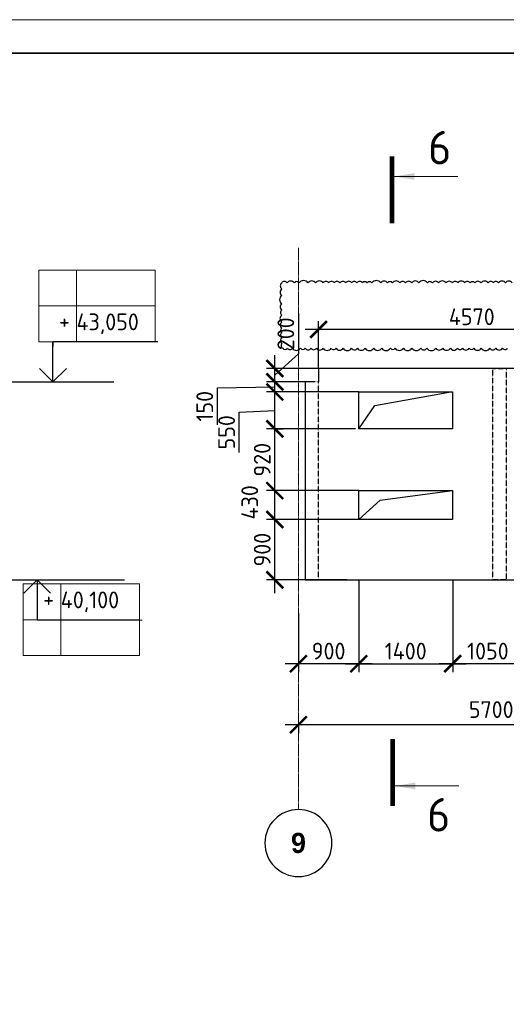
# Model space of a CAD drawing. Header units: millimetres. Extents: x 247266 to 730847, y -636031 to 10052.
# Tile 191 of 256: x 550922 to 558178, y -237014 to -222341. Entities that reach past the tile are written whole.
import ezdxf

# ---------------------------------------------------------------- set-up
doc = ezdxf.new("R2010")
doc.units = ezdxf.units.MM
for name, pattern in [('______5', [1100, 800, -100, 100, -100]), ('________', [0]), ('HIDDEN2', [4.7625, 3.175, -1.5875]), ('осевая', [50.8, 31.75, -6.35, 6.35, -6.35])]:
    doc.linetypes.add(name, pattern=pattern)
for name, color, linetype, lineweight in [('RAZMER', 7, 'Continuous', 15), ('Standard', 7, 'Continuous', 25), ('АС-Таблицы', 7, 'Continuous', 20), ('Оси', 7, '______5', 18), ('отметки', 7, 'Continuous', 18), ('ТОНКИЕ', 7, 'Continuous', 9), ('Узлы', 7, 'Continuous', 0)]:
    doc.layers.add(name, color=color, linetype=linetype, lineweight=lineweight)
for name, color, linetype in [('Исправления', 1, 'Continuous'), ('РАЗМЕРЫ', 7, 'Continuous'), ('СПДС_РАЗМЕРЫ', 7, 'Continuous'), ('ТОЛСТЫЕ_ОСНОВНЫЕ', 7, 'Continuous')]:
    doc.layers.add(name, color=color, linetype=linetype)
doc.styles.add('Century Gothic', font='GOTHIC.TTF')
doc.styles.add('GOST-2.304_Type-B', font='GOST_Common.ttf')
doc.styles.add('ГОСТ', font='GOST_Common.ttf')
doc.dimstyles.new('СПДС', dxfattribs={"dimscale": 100, "dimtxt": 2.5, "dimasz": 2.5, "dimexe": 1.25, "dimexo": 0, "dimtad": 1, "dimdec": 0, "dimtxsty": 'GOST-2.304_Type-B', "dimblk": 'ARCHTICK', "dimcen": 2.5, "dimdle": 2, "dimadec": 0, "dimazin": 2, "dimtfac": 0.75, "dimtdec": 0, "dimtmove": 1, "dimatfit": 3, "dimfxl": 1, "dimtolj": 1, "dimarcsym": 1})

# ---------------------------------------------------------------- blocks, each defined once
blk = doc.blocks.new('*U3684')
at = {"layer": 'ТОЛСТЫЕ_ОСНОВНЫЕ', "lineweight": 35}
blk.add_lwpolyline([(20, 5), (836, 5), (836, 589), (20, 589)], close=True, dxfattribs=at)
at = {"layer": 'ТОНКИЕ'}
blk.add_lwpolyline([(0, 0), (841, 0), (841, 594), (0, 594)], close=True, dxfattribs=at)
blk = doc.blocks.new('_ArchTick')
at = {"color": 0, "linetype": 'ByBlock', "const_width": 0.15}
blk.add_lwpolyline([(-0.5, -0.5), (0.5, 0.5)], dxfattribs=at)
blk = doc.blocks.new('*D889')
at = {"color": 0, "lineweight": -2}
for p, q in [((536345, -232976), (536345, -232851)), ((537445, -232976), (537445, -232851)), ((537645, -232976), (536145, -232976))]:
    blk.add_line(p, q, dxfattribs=at)
at = {"layer": 'DEFPOINTS', "color": 0, "ltscale": 100}
for p in [(536345, -232976), (536345, -232976), (537445, -232976)]:
    blk.add_point(p, dxfattribs=at)
at = {"color": 0, "lineweight": -2, "ltscale": 100, "xscale": 250, "yscale": 250, "zscale": 250, "rotation": 180}
blk.add_blockref('_ArchTick', (536345, -232976), dxfattribs=at)
at = {"color": 0, "lineweight": -2, "ltscale": 100, "xscale": 250, "yscale": 250, "zscale": 250}
blk.add_blockref('_ArchTick', (537445, -232976), dxfattribs=at)
at = {"color": 0, "lineweight": 0, "ltscale": 100, "insert": (536895, -232751), "char_height": 250, "width": 83333.33, "attachment_point": 5, "style": 'GOST-2.304_Type-B'}
blk.add_mtext('\\A1;1100', dxfattribs=at)
blk = doc.blocks.new('*D890')
at = {"color": 0, "lineweight": -2}
for p, q in [((533345, -232976), (533345, -232851)), ((536345, -232976), (536345, -232851)), ((536545, -232976), (533145, -232976))]:
    blk.add_line(p, q, dxfattribs=at)
at = {"layer": 'DEFPOINTS', "color": 0, "ltscale": 100}
for p in [(533345, -232976), (533345, -232976), (536345, -232976)]:
    blk.add_point(p, dxfattribs=at)
at = {"color": 0, "lineweight": -2, "ltscale": 100, "xscale": 250, "yscale": 250, "zscale": 250, "rotation": 180}
blk.add_blockref('_ArchTick', (533345, -232976), dxfattribs=at)
at = {"color": 0, "lineweight": -2, "ltscale": 100, "xscale": 250, "yscale": 250, "zscale": 250}
blk.add_blockref('_ArchTick', (536345, -232976), dxfattribs=at)
at = {"color": 0, "lineweight": 0, "ltscale": 100, "insert": (534870, -232751), "char_height": 250, "width": 83333.33, "attachment_point": 5, "style": 'GOST-2.304_Type-B'}
blk.add_mtext('\\A1;3000', dxfattribs=at)
blk = doc.blocks.new('*D891')
at = {"color": 0, "lineweight": -2}
for p, q in [((530245, -233399), (530245, -232851)), ((533345, -232976), (533345, -232851)), ((533545, -232976), (530045, -232976))]:
    blk.add_line(p, q, dxfattribs=at)
at = {"layer": 'DEFPOINTS', "color": 0, "ltscale": 100}
for p in [(530245, -232976), (533345, -232976), (530245, -233399)]:
    blk.add_point(p, dxfattribs=at)
at = {"color": 0, "lineweight": -2, "ltscale": 100, "xscale": 250, "yscale": 250, "zscale": 250, "rotation": 180}
blk.add_blockref('_ArchTick', (530245, -232976), dxfattribs=at)
at = {"color": 0, "lineweight": -2, "ltscale": 100, "xscale": 250, "yscale": 250, "zscale": 250}
blk.add_blockref('_ArchTick', (533345, -232976), dxfattribs=at)
at = {"color": 0, "lineweight": 0, "ltscale": 100, "insert": (531795, -232751), "char_height": 250, "width": 83333.33, "attachment_point": 5, "style": 'GOST-2.304_Type-B'}
blk.add_mtext('\\A1;3100', dxfattribs=at)
blk = doc.blocks.new('*D892')
at = {"color": 0, "lineweight": -2}
for p, q in [((549101, -232634), (549101, -232509)), ((550201, -232634), (550201, -232509)), ((550401, -232634), (548901, -232634))]:
    blk.add_line(p, q, dxfattribs=at)
at = {"layer": 'DEFPOINTS', "color": 0, "ltscale": 100}
for p in [(549101, -232634), (549101, -232634), (550201, -232634)]:
    blk.add_point(p, dxfattribs=at)
at = {"color": 0, "lineweight": -2, "ltscale": 100, "xscale": 250, "yscale": 250, "zscale": 250, "rotation": 180}
blk.add_blockref('_ArchTick', (549101, -232634), dxfattribs=at)
at = {"color": 0, "lineweight": -2, "ltscale": 100, "xscale": 250, "yscale": 250, "zscale": 250}
blk.add_blockref('_ArchTick', (550201, -232634), dxfattribs=at)
at = {"color": 0, "lineweight": 0, "ltscale": 100, "insert": (549651, -232409), "char_height": 250, "width": 83333.33, "attachment_point": 5, "style": 'GOST-2.304_Type-B'}
blk.add_mtext('\\A1;1100', dxfattribs=at)
blk = doc.blocks.new('*D893')
at = {"color": 0, "lineweight": -2}
for p, q in [((546101, -232634), (546101, -232509)), ((549101, -232634), (549101, -232509)), ((549301, -232634), (545901, -232634))]:
    blk.add_line(p, q, dxfattribs=at)
at = {"layer": 'DEFPOINTS', "color": 0, "ltscale": 100}
for p in [(546101, -232634), (546101, -232634), (549101, -232634)]:
    blk.add_point(p, dxfattribs=at)
at = {"color": 0, "lineweight": -2, "ltscale": 100, "xscale": 250, "yscale": 250, "zscale": 250, "rotation": 180}
blk.add_blockref('_ArchTick', (546101, -232634), dxfattribs=at)
at = {"color": 0, "lineweight": -2, "ltscale": 100, "xscale": 250, "yscale": 250, "zscale": 250}
blk.add_blockref('_ArchTick', (549101, -232634), dxfattribs=at)
at = {"color": 0, "lineweight": 0, "ltscale": 100, "insert": (547626, -232409), "char_height": 250, "width": 83333.33, "attachment_point": 5, "style": 'GOST-2.304_Type-B'}
blk.add_mtext('\\A1;3000', dxfattribs=at)
blk = doc.blocks.new('*D894')
at = {"color": 0, "lineweight": -2}
for p, q in [((543001, -233058), (543001, -232509)), ((546101, -232634), (546101, -232509)), ((546301, -232634), (542801, -232634))]:
    blk.add_line(p, q, dxfattribs=at)
at = {"layer": 'DEFPOINTS', "color": 0, "ltscale": 100}
for p in [(543001, -232634), (546101, -232634), (543001, -233058)]:
    blk.add_point(p, dxfattribs=at)
at = {"color": 0, "lineweight": -2, "ltscale": 100, "xscale": 250, "yscale": 250, "zscale": 250, "rotation": 180}
blk.add_blockref('_ArchTick', (543001, -232634), dxfattribs=at)
at = {"color": 0, "lineweight": -2, "ltscale": 100, "xscale": 250, "yscale": 250, "zscale": 250}
blk.add_blockref('_ArchTick', (546101, -232634), dxfattribs=at)
at = {"color": 0, "lineweight": 0, "ltscale": 100, "insert": (544551, -232409), "char_height": 250, "width": 83333.33, "attachment_point": 5, "style": 'GOST-2.304_Type-B'}
blk.add_mtext('\\A1;3100', dxfattribs=at)
blk = doc.blocks.new('NSY101')
at = {"color": 0, "linetype": 'ByBlock', "lineweight": -2}
blk.add_circle((0, 0), 50, dxfattribs=at)
blk = doc.blocks.new('*D939')
at = {"color": 0, "lineweight": -2}
for p, q in [((562528, -232848), (560578, -232848)), ((560778, -232848), (560778, -232973)), ((562328, -232848), (562328, -232973))]:
    blk.add_line(p, q, dxfattribs=at)
at = {"layer": 'DEFPOINTS', "color": 0, "ltscale": 100}
for p in [(560778, -232848), (560778, -232848), (562328, -232848)]:
    blk.add_point(p, dxfattribs=at)
at = {"color": 0, "lineweight": -2, "ltscale": 100, "xscale": 250, "yscale": 250, "zscale": 250, "rotation": 180}
blk.add_blockref('_ArchTick', (560778, -232848), dxfattribs=at)
at = {"color": 0, "lineweight": -2, "ltscale": 100, "xscale": 250, "yscale": 250, "zscale": 250}
blk.add_blockref('_ArchTick', (562328, -232848), dxfattribs=at)
at = {"color": 0, "lineweight": 0, "ltscale": 100, "insert": (561553, -232623), "char_height": 250, "width": 83333.33, "attachment_point": 5, "style": 'GOST-2.304_Type-B'}
blk.add_mtext('\\A1;1550', dxfattribs=at)
blk = doc.blocks.new('*D940')
at = {"color": 0, "lineweight": -2}
for p, q in [((560978, -232848), (554878, -232848)), ((555078, -232848), (555078, -232973)), ((560778, -232848), (560778, -232973))]:
    blk.add_line(p, q, dxfattribs=at)
at = {"layer": 'DEFPOINTS', "color": 0, "ltscale": 100}
for p in [(555078, -232848), (555078, -232848), (560778, -232848)]:
    blk.add_point(p, dxfattribs=at)
at = {"color": 0, "lineweight": -2, "ltscale": 100, "xscale": 250, "yscale": 250, "zscale": 250, "rotation": 180}
blk.add_blockref('_ArchTick', (555078, -232848), dxfattribs=at)
at = {"color": 0, "lineweight": -2, "ltscale": 100, "xscale": 250, "yscale": 250, "zscale": 250}
blk.add_blockref('_ArchTick', (560778, -232848), dxfattribs=at)
at = {"color": 0, "lineweight": 0, "ltscale": 100, "insert": (557953, -232622), "char_height": 250, "width": 83333.33, "attachment_point": 5, "style": 'GOST-2.304_Type-B'}
blk.add_mtext('\\A1;5700', dxfattribs=at)
blk = doc.blocks.new('*D941')
at = {"layer": 'DEFPOINTS', "color": 0, "ltscale": 100}
for p in [(555978, -230689), (557378, -230689), (557378, -231939)]:
    blk.add_point(p, dxfattribs=at)
at = {"layer": 'РАЗМЕРЫ', "color": 0, "lineweight": -2}
for p, q in [((555978, -230689), (555978, -232064)), ((557378, -230689), (557378, -232064)), ((555778, -231939), (557578, -231939))]:
    blk.add_line(p, q, dxfattribs=at)
at = {"layer": 'РАЗМЕРЫ', "color": 0, "lineweight": -2, "ltscale": 100, "xscale": 250, "yscale": 250, "zscale": 250, "rotation": 180}
blk.add_blockref('_ArchTick', (555978, -231939), dxfattribs=at)
at = {"layer": 'РАЗМЕРЫ', "color": 0, "lineweight": -2, "ltscale": 100, "xscale": 250, "yscale": 250, "zscale": 250}
blk.add_blockref('_ArchTick', (557378, -231939), dxfattribs=at)
at = {"layer": 'РАЗМЕРЫ', "color": 0, "lineweight": 0, "ltscale": 100, "insert": (556678, -231751), "char_height": 250, "attachment_point": 5, "style": 'GOST-2.304_Type-B'}
blk.add_mtext('\\A1;1400', dxfattribs=at)
blk = doc.blocks.new('*D986')
at = {"layer": 'DEFPOINTS', "color": 0, "ltscale": 100}
for p in [(555978, -230987), (555078, -231186), (555078, -231939)]:
    blk.add_point(p, dxfattribs=at)
at = {"layer": 'РАЗМЕРЫ', "color": 0, "lineweight": -2}
for p, q in [((555978, -230987), (555978, -232064)), ((555078, -231186), (555078, -232064)), ((556178, -231939), (554878, -231939))]:
    blk.add_line(p, q, dxfattribs=at)
at = {"layer": 'РАЗМЕРЫ', "color": 0, "lineweight": -2, "ltscale": 100, "xscale": 250, "yscale": 250, "zscale": 250, "rotation": 180}
blk.add_blockref('_ArchTick', (555078, -231939), dxfattribs=at)
at = {"layer": 'РАЗМЕРЫ', "color": 0, "lineweight": -2, "ltscale": 100, "xscale": 250, "yscale": 250, "zscale": 250}
blk.add_blockref('_ArchTick', (555978, -231939), dxfattribs=at)
at = {"layer": 'РАЗМЕРЫ', "color": 0, "lineweight": 0, "ltscale": 100, "insert": (555528, -231751), "char_height": 250, "attachment_point": 5, "style": 'GOST-2.304_Type-B'}
blk.add_mtext('\\A1;900', dxfattribs=at)
blk = doc.blocks.new('*D944')
at = {"layer": 'DEFPOINTS', "color": 0, "ltscale": 100}
for p in [(554726, -229789), (555929, -229789), (555801, -230689)]:
    blk.add_point(p, dxfattribs=at)
at = {"layer": 'РАЗМЕРЫ', "color": 0, "lineweight": -2}
for p, q in [((554726, -230889), (554726, -229589)), ((555929, -229789), (554601, -229789)), ((555801, -230689), (554601, -230689))]:
    blk.add_line(p, q, dxfattribs=at)
at = {"layer": 'РАЗМЕРЫ', "color": 0, "lineweight": -2, "ltscale": 100, "xscale": 250, "yscale": 250, "zscale": 250}
for p, rotation in [((554726, -229789), 90), ((554726, -230689), 270)]:
    blk.add_blockref('_ArchTick', p, dxfattribs=dict(at, rotation=rotation))
at = {"layer": 'РАЗМЕРЫ', "color": 0, "lineweight": 0, "ltscale": 100, "insert": (554538, -230239), "char_height": 250, "attachment_point": 5, "rotation": 90, "style": 'GOST-2.304_Type-B'}
blk.add_mtext('\\A1;900', dxfattribs=at)
blk = doc.blocks.new('*D945')
at = {"layer": 'DEFPOINTS', "color": 0, "ltscale": 100}
for p in [(554726, -227539), (555378, -227539), (555278, -227739)]:
    blk.add_point(p, dxfattribs=at)
at = {"layer": 'РАЗМЕРЫ', "color": 0, "lineweight": -2}
for p, q in [((555078, -226722), (555078, -227323)), ((555078, -227323), (554726, -227639)), ((554726, -227939), (554726, -227339)), ((555378, -227539), (554601, -227539)), ((555278, -227739), (554601, -227739))]:
    blk.add_line(p, q, dxfattribs=at)
at = {"layer": 'РАЗМЕРЫ', "color": 0, "lineweight": -2, "ltscale": 100, "xscale": 250, "yscale": 250, "zscale": 250}
for p, rotation in [((554726, -227539), 90), ((554726, -227739), 270)]:
    blk.add_blockref('_ArchTick', p, dxfattribs=dict(at, rotation=rotation))
at = {"layer": 'РАЗМЕРЫ', "color": 0, "lineweight": 0, "ltscale": 100, "insert": (554890, -227022), "char_height": 250, "attachment_point": 5, "rotation": 90, "style": 'GOST-2.304_Type-B'}
blk.add_mtext('\\A1;200', dxfattribs=at)
blk = doc.blocks.new('*D987')
at = {"layer": 'DEFPOINTS', "color": 0, "ltscale": 100}
for p in [(554726, -229359), (555978, -229359), (555978, -229789)]:
    blk.add_point(p, dxfattribs=at)
at = {"layer": 'РАЗМЕРЫ', "color": 0, "lineweight": -2}
for p, q in [((554726, -229989), (554726, -229159)), ((555978, -229359), (554601, -229359)), ((555978, -229789), (554601, -229789))]:
    blk.add_line(p, q, dxfattribs=at)
at = {"layer": 'РАЗМЕРЫ', "color": 0, "lineweight": -2, "ltscale": 100, "xscale": 250, "yscale": 250, "zscale": 250}
for p, rotation in [((554726, -229359), 90), ((554726, -229789), 270)]:
    blk.add_blockref('_ArchTick', p, dxfattribs=dict(at, rotation=rotation))
at = {"layer": 'РАЗМЕРЫ', "color": 0, "lineweight": 0, "ltscale": 100, "insert": (554352, -229534), "char_height": 250, "attachment_point": 5, "rotation": 90, "style": 'GOST-2.304_Type-B'}
blk.add_mtext('\\A1;430', dxfattribs=at)
blk = doc.blocks.new('*D988')
at = {"layer": 'DEFPOINTS', "color": 0, "ltscale": 100}
for p in [(554726, -227889), (555978, -227889), (555930, -228439)]:
    blk.add_point(p, dxfattribs=at)
at = {"layer": 'РАЗМЕРЫ', "color": 0, "lineweight": -2}
for p, q in [((554726, -228639), (554726, -227689)), ((555978, -227889), (554601, -227889)), ((554195, -228190), (554726, -228164)), ((554195, -228791), (554195, -228190)), ((555930, -228439), (554601, -228439))]:
    blk.add_line(p, q, dxfattribs=at)
at = {"layer": 'РАЗМЕРЫ', "color": 0, "lineweight": -2, "ltscale": 100, "xscale": 250, "yscale": 250, "zscale": 250}
for p, rotation in [((554726, -227889), 90), ((554726, -228439), 270)]:
    blk.add_blockref('_ArchTick', p, dxfattribs=dict(at, rotation=rotation))
at = {"layer": 'РАЗМЕРЫ', "color": 0, "lineweight": 0, "ltscale": 100, "insert": (554007, -228490), "char_height": 250, "attachment_point": 5, "rotation": 90, "style": 'GOST-2.304_Type-B'}
blk.add_mtext('\\A1;550', dxfattribs=at)
blk = doc.blocks.new('*D989')
at = {"layer": 'DEFPOINTS', "color": 0, "ltscale": 100}
for p in [(554726, -227739), (555278, -227739), (555978, -227889)]:
    blk.add_point(p, dxfattribs=at)
at = {"layer": 'РАЗМЕРЫ', "color": 0, "lineweight": -2}
for p, q in [((554726, -228089), (554726, -227539)), ((553869, -227827), (554726, -227814)), ((553869, -228377), (553869, -227827)), ((555278, -227739), (554601, -227739)), ((555978, -227889), (554601, -227889))]:
    blk.add_line(p, q, dxfattribs=at)
at = {"layer": 'РАЗМЕРЫ', "color": 0, "lineweight": -2, "ltscale": 100, "xscale": 250, "yscale": 250, "zscale": 250}
for p, rotation in [((554726, -227739), 90), ((554726, -227889), 270)]:
    blk.add_blockref('_ArchTick', p, dxfattribs=dict(at, rotation=rotation))
at = {"layer": 'РАЗМЕРЫ', "color": 0, "lineweight": 0, "ltscale": 100, "insert": (553681, -228102), "char_height": 250, "attachment_point": 5, "rotation": 90, "style": 'GOST-2.304_Type-B'}
blk.add_mtext('\\A1;150', dxfattribs=at)
blk = doc.blocks.new('*D990')
at = {"layer": 'DEFPOINTS', "color": 0, "ltscale": 100}
for p in [(554726, -228439), (554726, -228439), (555978, -229359)]:
    blk.add_point(p, dxfattribs=at)
at = {"layer": 'РАЗМЕРЫ', "color": 0, "lineweight": -2}
for p, q in [((554726, -229559), (554726, -228239)), ((554726, -228439), (554851, -228439)), ((555978, -229359), (554601, -229359))]:
    blk.add_line(p, q, dxfattribs=at)
at = {"layer": 'РАЗМЕРЫ', "color": 0, "lineweight": -2, "ltscale": 100, "xscale": 250, "yscale": 250, "zscale": 250}
for p, rotation in [((554726, -228439), 90), ((554726, -229359), 270)]:
    blk.add_blockref('_ArchTick', p, dxfattribs=dict(at, rotation=rotation))
at = {"layer": 'РАЗМЕРЫ', "color": 0, "lineweight": 0, "ltscale": 100, "insert": (554538, -228899), "char_height": 250, "attachment_point": 5, "rotation": 90, "style": 'GOST-2.304_Type-B'}
blk.add_mtext('\\A1;920', dxfattribs=at)
blk = doc.blocks.new('*D952')
at = {"color": 0, "lineweight": -2}
for p, q in [((588467, -232634), (588467, -232509)), ((589567, -232634), (589567, -232509)), ((589767, -232634), (588267, -232634))]:
    blk.add_line(p, q, dxfattribs=at)
at = {"layer": 'DEFPOINTS', "color": 0, "ltscale": 100}
for p in [(588467, -232634), (588467, -232634), (589567, -232634)]:
    blk.add_point(p, dxfattribs=at)
at = {"color": 0, "lineweight": -2, "ltscale": 100, "xscale": 250, "yscale": 250, "zscale": 250, "rotation": 180}
blk.add_blockref('_ArchTick', (588467, -232634), dxfattribs=at)
at = {"color": 0, "lineweight": -2, "ltscale": 100, "xscale": 250, "yscale": 250, "zscale": 250}
blk.add_blockref('_ArchTick', (589567, -232634), dxfattribs=at)
at = {"color": 0, "lineweight": 0, "ltscale": 100, "insert": (589017, -232409), "char_height": 250, "width": 83333.33, "attachment_point": 5, "style": 'GOST-2.304_Type-B'}
blk.add_mtext('\\A1;1100', dxfattribs=at)
blk = doc.blocks.new('*D953')
at = {"color": 0, "lineweight": -2}
for p, q in [((585467, -232634), (585467, -232509)), ((588467, -232634), (588467, -232509)), ((588667, -232634), (585267, -232634))]:
    blk.add_line(p, q, dxfattribs=at)
at = {"layer": 'DEFPOINTS', "color": 0, "ltscale": 100}
for p in [(585467, -232634), (585467, -232634), (588467, -232634)]:
    blk.add_point(p, dxfattribs=at)
at = {"color": 0, "lineweight": -2, "ltscale": 100, "xscale": 250, "yscale": 250, "zscale": 250, "rotation": 180}
blk.add_blockref('_ArchTick', (585467, -232634), dxfattribs=at)
at = {"color": 0, "lineweight": -2, "ltscale": 100, "xscale": 250, "yscale": 250, "zscale": 250}
blk.add_blockref('_ArchTick', (588467, -232634), dxfattribs=at)
at = {"color": 0, "lineweight": 0, "ltscale": 100, "insert": (586992, -232409), "char_height": 250, "width": 83333.33, "attachment_point": 5, "style": 'GOST-2.304_Type-B'}
blk.add_mtext('\\A1;3000', dxfattribs=at)
blk = doc.blocks.new('*D954')
at = {"color": 0, "lineweight": -2}
for p, q in [((582367, -233058), (582367, -232509)), ((585467, -232634), (585467, -232509)), ((585667, -232634), (582167, -232634))]:
    blk.add_line(p, q, dxfattribs=at)
at = {"layer": 'DEFPOINTS', "color": 0, "ltscale": 100}
for p in [(582367, -232634), (585467, -232634), (582367, -233058)]:
    blk.add_point(p, dxfattribs=at)
at = {"color": 0, "lineweight": -2, "ltscale": 100, "xscale": 250, "yscale": 250, "zscale": 250, "rotation": 180}
blk.add_blockref('_ArchTick', (582367, -232634), dxfattribs=at)
at = {"color": 0, "lineweight": -2, "ltscale": 100, "xscale": 250, "yscale": 250, "zscale": 250}
blk.add_blockref('_ArchTick', (585467, -232634), dxfattribs=at)
at = {"color": 0, "lineweight": 0, "ltscale": 100, "insert": (583917, -232409), "char_height": 250, "width": 83333.33, "attachment_point": 5, "style": 'GOST-2.304_Type-B'}
blk.add_mtext('\\A1;3100', dxfattribs=at)
blk = doc.blocks.new('*T1272')
at = {"layer": 'DEFPOINTS', "color": 8, "linetype": 'ByBlock', "lineweight": 0}
for p, q in [((0, 1067), (1734, 1067)), ((0, 0), (0, 1067)), ((561, 0), (561, 1067)), ((1734, 0), (1734, 1067)), ((0, 533), (1734, 533)), ((0, 0), (1734, 0))]:
    blk.add_line(p, q, dxfattribs=at)
at = {"layer": 'АС-Таблицы', "color": 0, "char_height": 250, "style": 'ГОСТ'}
for s, insert, width, attachment_point in [('+', (461, 967), 361.22, 3), ('40,100', (561, 800), 1173.09, 4)]:
    blk.add_mtext(s, dxfattribs=dict(at, insert=insert, width=width, attachment_point=attachment_point))
blk = doc.blocks.new('*T1273')
at = {"layer": 'DEFPOINTS', "color": 8, "linetype": 'ByBlock', "lineweight": 0}
for p, q in [((0, 0), (1734, 0)), ((0, 0), (0, -1067)), ((561, 0), (561, -1067)), ((1734, 0), (1734, -1067)), ((0, -533), (1734, -533)), ((0, -1067), (1734, -1067))]:
    blk.add_line(p, q, dxfattribs=at)
at = {"layer": 'АС-Таблицы', "color": 0, "char_height": 250, "style": 'ГОСТ'}
for s, insert, width, attachment_point in [('+', (461, -633), 361.22, 3), ('43,050', (561, -800), 1173.09, 4)]:
    blk.add_mtext(s, dxfattribs=dict(at, insert=insert, width=width, attachment_point=attachment_point))
blk = doc.blocks.new('*D2845')
at = {"layer": 'DEFPOINTS', "color": 0, "ltscale": 100}
for p in [(555378, -226957), (555378, -227539), (559948, -227539)]:
    blk.add_point(p, dxfattribs=at)
at = {"layer": 'РАЗМЕРЫ', "color": 0, "lineweight": -2}
for p, q in [((555378, -227539), (555378, -226832)), ((559948, -227539), (559948, -226832)), ((560148, -226957), (555178, -226957))]:
    blk.add_line(p, q, dxfattribs=at)
at = {"layer": 'РАЗМЕРЫ', "color": 0, "lineweight": -2, "ltscale": 100, "xscale": 250, "yscale": 250, "zscale": 250, "rotation": 180}
blk.add_blockref('_ArchTick', (555378, -226957), dxfattribs=at)
at = {"layer": 'РАЗМЕРЫ', "color": 0, "lineweight": -2, "ltscale": 100, "xscale": 250, "yscale": 250, "zscale": 250}
blk.add_blockref('_ArchTick', (559948, -226957), dxfattribs=at)
at = {"layer": 'РАЗМЕРЫ', "color": 0, "lineweight": 0, "ltscale": 100, "insert": (557663, -226769), "char_height": 250, "attachment_point": 5, "style": 'GOST-2.304_Type-B'}
blk.add_mtext('\\A1;4570', dxfattribs=at)
blk = doc.blocks.new('*D3768')
at = {"layer": 'DEFPOINTS', "color": 0, "ltscale": 100}
for p in [(557378, -230689), (558428, -230689), (557378, -231939)]:
    blk.add_point(p, dxfattribs=at)
at = {"layer": 'СПДС_РАЗМЕРЫ', "color": 0, "lineweight": -2}
for p, q in [((557378, -230689), (557378, -232064)), ((558428, -230689), (558428, -232064)), ((558628, -231939), (557178, -231939))]:
    blk.add_line(p, q, dxfattribs=at)
at = {"layer": 'СПДС_РАЗМЕРЫ', "color": 0, "lineweight": -2, "ltscale": 100, "xscale": 250, "yscale": 250, "zscale": 250, "rotation": 180}
blk.add_blockref('_ArchTick', (557378, -231939), dxfattribs=at)
at = {"layer": 'СПДС_РАЗМЕРЫ', "color": 0, "lineweight": -2, "ltscale": 100, "xscale": 250, "yscale": 250, "zscale": 250}
blk.add_blockref('_ArchTick', (558428, -231939), dxfattribs=at)
at = {"layer": 'СПДС_РАЗМЕРЫ', "color": 0, "lineweight": 0, "ltscale": 100, "insert": (557903, -231751), "char_height": 250, "attachment_point": 5, "style": 'GOST-2.304_Type-B'}
blk.add_mtext('\\A1;1050', dxfattribs=at)

msp = doc.modelspace()

# ---------------------------------------------------------------- linework, layer by layer
at = {"linetype": 'HIDDEN2', "transparency": 33554687}
for points in [[(557977.74, -227539.29), (558177.74, -227539.29), (558177.74, -230689.29), (557977.74, -230689.29)], [(555377.74, -227739.29), (555177.74, -227739.29), (555177.74, -230689.29), (555377.74, -230689.29)]]:
    msp.add_lwpolyline(points, close=True, dxfattribs=at)
for points in [[(549366.18, -227739.29), (552327.15, -227739.29)], [(551275.15, -227739.29), (552109.71, -227739.29)], [(549521.91, -230689.29), (552482.88, -230689.29)]]:
    msp.add_lwpolyline(points)
at = {"layer": 'RAZMER', "ltscale": 100}
for p, q in [((551419.52, -227137.52), (552982.02, -227137.52)), ((551417.99, -227291.93), (551419.52, -227140.16)), ((551419.52, -227140.16), (552982.02, -227140.16)), ((551419.52, -227140.16), (552982.02, -227140.16)), ((551183.08, -231136.64), (551184.6, -231283.45)), ((551184.6, -231288.41), (552747.1, -231288.41)), ((551184.6, -231288.41), (552747.1, -231288.41)), ((551184.6, -231291.06), (552747.1, -231291.06))]:
    msp.add_line(p, q, dxfattribs=at)
at = {"layer": 'Standard', "linetype": '________', "lineweight": 30, "transparency": 33554687}
for p, q in [((555977.74, -227539.29), (555377.74, -227539.29)), ((555177.74, -227739.29), (555177.74, -230689.29)), ((555977.74, -229359.29), (557377.74, -229359.29)), ((555177.74, -230689.29), (555977.74, -230689.29)), ((555977.74, -230689.29), (562527.74, -230689.29))]:
    msp.add_line(p, q, dxfattribs=at)
for points in [[(555377.74, -227539.29), (555377.74, -227739.29)], [(562527.74, -227739.29), (559947.74, -227739.29), (559947.74, -227539.29), (555977.74, -227539.29)]]:
    msp.add_lwpolyline(points, dxfattribs=at)
for points in [[(555977.74, -227889.29), (557377.74, -227889.29), (557377.74, -228439.29), (555977.74, -228439.29)], [(555977.74, -229359.29), (557377.74, -229359.29), (557377.74, -229789.29), (555977.74, -229789.29)]]:
    msp.add_lwpolyline(points, close=True, dxfattribs=at)
at = {"layer": 'Исправления'}
msp.add_lwpolyline([(558263.73, -226263.47, 0.52056705), (558166.94, -226263.47, 0.52056705), (558060.98, -226263.47, 0.52056705), (557982.7, -226263.47, 0.52056705), (557908.1, -226263.47, 0.52056705), (557800.8, -226263.47, 0.52056705), (557707.52, -226263.47, 0.52056705), (557638.33, -226263.47, 0.52056705), (557556.89, -226263.47, 0.52056705), (557456.55, -226263.47, 0.52056705), (557373.06, -226263.47, 0.52056705), (557279.23, -226263.47, 0.52056705), (557167.29, -226263.47, 0.52056705), (557075.79, -226263.47, 0.52056705), (557001.68, -226263.47, 0.52056705), (556874.93, -226263.47, 0.52056705), (556767.06, -226263.47, 0.52056705), (556674.4, -226263.47, 0.52056705), (556589.71, -226263.47, 0.52056705), (556479.52, -226263.47, 0.52056705), (556406.46, -226263.47, 0.52056705), (556305.71, -226263.47, 0.52056705), (556173.38, -226263.47, 0.52056705), (556104.01, -226263.47, 0.52056705), (556034.97, -226263.47, 0.52056705), (555948.88, -226263.47, 0.52056705), (555874.03, -226263.47, 0.52056705), (555782.91, -226263.47, 0.52056705), (555695.18, -226263.47, 0.52056705), (555612.74, -226263.47, 0.52056705), (555530.37, -226263.47, 0.52056705), (555446.11, -226263.47, 0.52056705), (555334.25, -226263.47, 0.52056705), (555220.12, -226263.47, 0.52056705), (555089.28, -226263.47, 0.52056705), (555015.31, -226263.47, 0.52056705), (554908.54, -226263.47, 0.52056705), (554830.28, -226263.47, 0.52056705), (554830.28, -226353.29, 0.52056705), (554830.28, -226451.17, 0.52056705), (554830.28, -226576.48, 0.52056705), (554830.28, -226667.47, 0.52056705), (554830.28, -226742.43, 0.52056705), (554830.28, -226847.84, 0.52056705), (554830.28, -226938.32, 0.52056705), (554830.28, -227007.13, 0.52056705), (554830.28, -227085.54, 0.52056705), (554830.28, -227165.83, 0.52056705), (554846.63, -227238.46, 0.52056705), (554914.2, -227238.46, 0.52056705), (554989.16, -227238.46, 0.52056705), (555107.73, -227238.46, 0.52056705), (555178.97, -227238.46, 0.52056705), (555265.91, -227238.46, 0.52056705), (555345.31, -227238.46, 0.52056705), (555446.37, -227238.46, 0.52056705), (555565.66, -227238.46, 0.52056705), (555639.65, -227238.46, 0.52056705), (555744.15, -227238.46, 0.52056705), (555871.73, -227238.46, 0.52056705), (555957.61, -227238.46, 0.52056705), (556071.73, -227238.46, 0.52056705), (556201.44, -227238.46, 0.52056705), (556320.86, -227238.46, 0.52056705), (556449.32, -227238.46, 0.52056705), (556520.08, -227238.46, 0.52056705), (556644.01, -227238.46, 0.52056705), (556769.72, -227238.46, 0.52056705), (556901.67, -227238.46, 0.52056705), (556993.89, -227238.46, 0.52056705), (557127.07, -227238.46, 0.52056705), (557229.36, -227238.46, 0.52056705), (557343.18, -227238.46, 0.52056705), (557447.8, -227238.46, 0.52056705), (557524.49, -227238.46, 0.52056705), (557622.93, -227238.46, 0.52056705), (557694.98, -227238.46, 0.52056705), (557804.79, -227238.46, 0.52056705), (557933.24, -227238.46, 0.52056705), (558020.34, -227238.46, 0.52056705), (558123.32, -227238.46, 0.52056705), (558196.61, -227238.46, 0.52056705)], format="xyb", dxfattribs=at)
at = {"layer": 'Оси', "linetype": 'осевая', "lineweight": 0, "ltscale": 0.3, "transparency": 33554687}
msp.add_line((555077.74, -225739.53), (555077.74, -234095.64), dxfattribs=at)
at = {"layer": 'отметки', "linetype": 'Continuous', "lineweight": 25, "ltscale": 100}
for p, q in [((551417.99, -227739.29), (551417.99, -227139.29)), ((551183.08, -230689.29), (551183.08, -231289.29))]:
    msp.add_line(p, q, dxfattribs=at)
for points in [[(551217.99, -227539.29), (551417.99, -227739.29), (551617.99, -227539.29)], [(550983.08, -230889.29), (551183.08, -230689.29), (551383.08, -230889.29)]]:
    msp.add_lwpolyline(points, dxfattribs=at)
at = {"layer": 'РАЗМЕРЫ'}
for points in [[(555977.74, -228439.29), (556215.17, -228090.82), (557350.41, -227889.29)], [(555977.74, -229789.29), (556298.05, -229503.7), (557377.74, -229359.29)]]:
    msp.add_lwpolyline(points, dxfattribs=at)
at = {"layer": 'Узлы', "linetype": 'Continuous', "lineweight": 0}
for p, q in [((556507.01, -224677.98, 400), (557457.01, -224677.98, 400)), ((556519.75, -233760.2, 200), (557469.75, -233760.2, 200))]:
    msp.add_line(p, q, dxfattribs=at)
at = {"layer": 'Узлы', "linetype": 'Continuous', "lineweight": 0, "const_width": 70}
for points, elevation in [([(556472.01, -224377.98), (556472.01, -225377.98)], 400), ([(556484.75, -234060.2), (556484.75, -233060.2)], 200)]:
    msp.add_lwpolyline(points, dxfattribs=dict(at, elevation=elevation))
at = {"layer": 'Узлы', "linetype": 'Continuous', "lineweight": 0}
for points in [[(556507.01, -224677.98, 400), (556807.46, -224728.26, 400), (556807.46, -224627.7, 400)], [(556519.75, -233760.2, 200), (556820.2, -233810.47, 200), (556820.2, -233709.92, 200)]]:
    msp.add_solid(points, dxfattribs=at)

# ---------------------------------------------------------------- block references
at = {"xscale": 100, "yscale": 100, "zscale": 100}
msp.add_blockref('*U3684', (526994.57, -281741.36, 3100), dxfattribs=at)
for name, p in [('*T1273', (551208.57, -226073.5)), ('*T1272', (550973.66, -231816.79))]:
    msp.add_blockref(name, p)
at = {"layer": 'Оси', "linetype": 'Continuous', "lineweight": 25, "transparency": 33554687, "xscale": -9.999999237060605, "yscale": 9.999999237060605, "zscale": 9.999999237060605}
msp.add_blockref('NSY101', (555078.29, -234611.51), dxfattribs=at)

# ---------------------------------------------------------------- texts
at = {"layer": 'Оси', "linetype": 'Continuous', "lineweight": 25, "transparency": 33554687, "insert": (555078.29, -234611.51), "char_height": 300, "width": 385, "attachment_point": 5, "style": 'Century Gothic'}
msp.add_mtext('\\A1;{\\fCentury Gothic|i0|b1;\\H300.000000;\\W1.000000;\\C16;9}\\P', dxfattribs=at)
at = {"layer": 'Узлы', "linetype": 'Continuous', "lineweight": 0, "char_height": 500, "attachment_point": 5, "style": 'GOST-2.304_Type-B'}
for insert in [(557185.05, -224247.98, 400), (557169.75, -234190.2, 200)]:
    msp.add_mtext_dynamic_manual_height_columns('6', width=723.8798, gutter_width=25, heights=[0], dxfattribs=dict(at, insert=insert))

# ---------------------------------------------------------------- dimensions: what is measured, and where the dimension line sits
at = {"lineweight": 0}
for base, p1, p2, picture, middle in [((543000.56, -232634.5), (546100.56, -232634.5), (543000.56, -233058.03), '*D894', (544550.56, -232634.5)), ((546100.56, -232634.5), (549100.56, -232634.5), (546100.56, -232634.5), '*D893', (547625.72, -232634.5)), ((549100.56, -232634.5), (550200.56, -232634.5), (549100.56, -232634.5), '*D892', (549650.56, -232634.5)), ((582366.51, -232634.5), (585466.51, -232634.5), (582366.51, -233058.03), '*D954', (583916.51, -232634.5)), ((585466.51, -232634.5), (588466.51, -232634.5), (585466.51, -232634.5), '*D953', (586991.66, -232634.5)), ((588466.51, -232634.5), (589566.51, -232634.5), (588466.51, -232634.5), '*D952', (589016.51, -232634.5)), ((555077.74, -232847.7), (560777.74, -232847.7), (555077.74, -232847.7), '*D940', (557952.9, -232847.7)), ((560777.74, -232847.7), (562327.74, -232847.7), (560777.74, -232847.7), '*D939', (561552.74, -232847.7)), ((530245, -232975.81), (533345, -232975.81), (530245, -233399.34), '*D891', (531795, -232975.81)), ((533345, -232975.81), (536345, -232975.81), (533345, -232975.81), '*D890', (534870.15, -232975.81)), ((536345, -232975.81), (537445, -232975.81), (536345, -232975.81), '*D889', (536895, -232975.81))]:
    dim = msp.add_linear_dim(base=base, p1=p1, p2=p2, angle=180, dimstyle='СПДС', override={"dimgap": 1}, dxfattribs=at)
    dim.commit()
    dim.dimension.update_dxf_attribs({"geometry": picture, "text_midpoint": middle, "dimtype": 160})
at = {"layer": 'РАЗМЕРЫ', "lineweight": 0}
for base, p1, p2, picture, middle in [((554725.84, -227539.29), (555277.74, -227739.29), (555377.74, -227539.29), '*D945', (555077.74, -227260.18)), ((554725.84, -227739.29), (555977.74, -227889.29), (555277.74, -227739.29), '*D989', (553868.88, -227889.29)), ((554725.84, -227889.29), (555929.56, -228439.29), (555977.74, -227889.29), '*D988', (554194.59, -228252.66)), ((554725.84, -229359.29), (555977.74, -229789.29), (555977.74, -229359.29), '*D987', (554539.37, -229534))]:
    dim = msp.add_linear_dim(base=base, p1=p1, p2=p2, angle=90, dimstyle='СПДС', dxfattribs=at)
    dim.commit()
    dim.dimension.update_dxf_attribs({"geometry": picture, "text_midpoint": middle, "dimtype": 160})
for base, p1, p2, picture, middle in [((555377.74, -226957.08), (559947.74, -227539.29), (555377.74, -227539.29), '*D2845', (557662.74, -226769.21)), ((557377.74, -231939), (555977.74, -230689.29), (557377.74, -230689.29), '*D941', (556677.74, -231751.37)), ((555077.74, -231939), (555977.74, -230987.31), (555077.74, -231186), '*D986', (555527.74, -231751.37))]:
    dim = msp.add_linear_dim(base=base, p1=p1, p2=p2, dimstyle='СПДС', dxfattribs=at)
    dim.commit()
    dim.dimension.update_dxf_attribs({"geometry": picture, "text_midpoint": middle})
for base, p1, p2, picture, middle in [((554725.84, -228439.29), (555977.74, -229359.29), (554725.84, -228439.29), '*D990', (554538.21, -228899.29)), ((554725.84, -229789.29), (555801.39, -230689.29), (555928.78, -229789.29), '*D944', (554538.21, -230239.29))]:
    dim = msp.add_linear_dim(base=base, p1=p1, p2=p2, angle=90, dimstyle='СПДС', dxfattribs=at)
    dim.commit()
    dim.dimension.update_dxf_attribs({"geometry": picture, "text_midpoint": middle})
at = {"layer": 'СПДС_РАЗМЕРЫ', "lineweight": 0}
dim = msp.add_linear_dim(base=(557377.74, -231939), p1=(558427.74, -230689.29), p2=(557377.74, -230689.29), dimstyle='СПДС', dxfattribs=at)
dim.commit()
dim.dimension.update_dxf_attribs({"geometry": '*D3768', "text_midpoint": (557902.74, -231939), "dimtype": 160})

doc.saveas('drawing.dxf')
